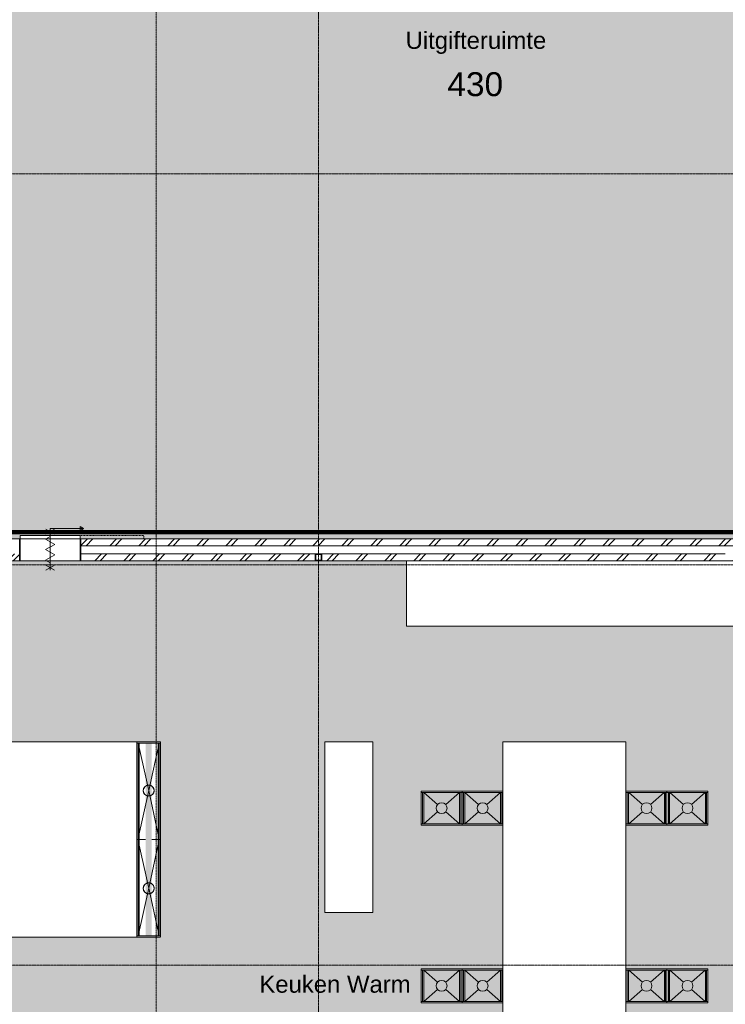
# Model space of a CAD drawing. Header units: millimetres. Extents: x 16153 to 91926, y 4686 to 113494.
# Tile 42 of 55: x 36046 to 46367, y 69701 to 84109. Entities that reach past the tile are written whole.
import ezdxf

# ---------------------------------------------------------------- set-up
doc = ezdxf.new("R2010")
doc.units = ezdxf.units.MM
for name, pattern in [('Afbreeklijn', [9, 5, -2, 0, -2]), ('ARC Dash', [4, 2, -2]), ('ARC Grid Line', [22.225, 12.7, -3.175, 3.175, -3.175]), ('ARC Section Line', [17, 10, -3, 0, -1, 0, -3])]:
    doc.linetypes.add(name, pattern=pattern)
for name, color, linetype, lineweight in [('A--A2__Ruwbouw', 8, 'Continuous', 15), ('A--AR9__AlgVoorz', 1, 'Continuous', 9), ('A--L$01A__Algemeen', 7, 'Continuous', 9), ('A--L$07A__Stramien', 1, 'Continuous', 13), ('A--L22__Binnenwanden', 2, 'Continuous', 9), ('A--L23__Vloeren', 3, 'Continuous', 9), ('A--L28__Hoofddraagconstructies', 3, 'Continuous', 9), ('A--L3__Afbouw', 2, 'Continuous', 9), ('A--L74__VasteSanitaireVoorz', 1, 'Continuous', 9), ('A--L82__LosseGebruikersInvent', 1, 'Continuous', 9), ('A--LD30__DetailPenMiddel', 3, 'Continuous', 9), ('A--LR9__AlgVoorz', 7, 'Continuous', 9), ('A--TR9__AlgVoorz', 1, 'Continuous', 13)]:
    doc.layers.add(name, color=color, linetype=linetype, lineweight=lineweight)
doc.styles.add('Arial', font='arial.ttf', dxfattribs={"height": 350})
doc.styles.add('Arial_1', font='arial.ttf', dxfattribs={"height": 250})
pattern_1 = [(225, (37462.76, 76511.44), (212.132, -212.132), []), (225, (37462.76, 74311.44), (212.132, -212.132), [])]

# ---------------------------------------------------------------- blocks, each defined once
blk = doc.blocks.new('28_11_ARC_stalen_kolom - SHS100x10-V52-AB-Begane grond')
at = {"layer": 'A--L28__Hoofddraagconstructies'}
for p, q in [((50, 50), (-50, 50)), ((-50, 50), (-50, -50)), ((-40, -40), (-40, 40)), ((-40, 40), (40, 40)), ((40, 40), (40, -40)), ((50, -50), (50, 50)), ((-50, -50), (50, -50)), ((40, -40), (-40, -40))]:
    blk.add_line(p, q, dxfattribs=at)
blk = doc.blocks.new('32_DO_WB_vo Schuifdeur - vo-2245505-AB-Begane grond')
at = {"layer": 'A--L$01A__Algemeen'}
for p, q in [((57, 303), (183, 229)), ((57, 229), (183, 303)), ((120, 310), (610, 310)), ((120, 210), (120, 310)), ((120, 303), (120, -297)), ((120, 303), (120, -297)), ((120, 303), (120, -297)), ((558, 340), (610, 310)), ((558, 280), (558, 340)), ((610, 310), (558, 280)), ((120, 197), (52, 158)), ((52, 158), (187, 80)), ((187, 80), (52, 3)), ((52, 3), (187, -75)), ((187, -75), (52, -153)), ((52, -153), (120, -192)), ((57, -297), (183, -224)), ((57, -224), (183, -297))]:
    blk.add_line(p, q, dxfattribs=at)
at = {"layer": 'A--L3__Afbouw'}
for p, q in [((-320, 160), (-330, 160)), ((-330, 160), (-330, -160)), ((560, 210), (-320, 210)), ((-320, 210), (-320, 160)), ((-320, 160), (560, 160)), ((-320, -160), (-320, 160)), ((560, 160), (560, 210)), ((570, 160), (560, 160)), ((560, 160), (560, -160)), ((570, -160), (570, 160)), ((-330, -160), (-320, -160)), ((560, -160), (570, -160))]:
    blk.add_line(p, q, dxfattribs=at)
at = {"layer": 'A--L3__Afbouw', "linetype": 'ARC Dash', "lineweight": 15}
for p, q in [((560, 160), (560, 210)), ((560, 210), (1490, 210)), ((1490, 160), (560, 160)), ((1490, 210), (1490, 160))]:
    blk.add_line(p, q, dxfattribs=at)
blk = doc.blocks.new('73_FU_Keukentop - Type 1-2249611-AB-Begane grond')
at = {"layer": 'A--L82__LosseGebruikersInvent'}
for p, q in [((1430, 957.5), (-1430, 957.5)), ((-1430, 957.5), (-1430, -957.5)), ((1430, -957.5), (1430, 957.5)), ((-1430, -957.5), (1430, -957.5))]:
    blk.add_line(p, q, dxfattribs=at)
blk = doc.blocks.new('73_FU_Keukentop - Type 1-2249826-AB-Begane grond')
at = {"layer": 'A--L82__LosseGebruikersInvent'}
for p, q in [((2418, 900), (-2418, 900)), ((-2418, 900), (-2418, -900)), ((2418, -900), (2418, 900)), ((-2418, -900), (2418, -900))]:
    blk.add_line(p, q, dxfattribs=at)
blk = doc.blocks.new('73_FU_Keukentop - Type 1-2250152-AB-Begane grond')
at = {"layer": 'A--L82__LosseGebruikersInvent'}
for p, q in [((4298, 479), (-4298, 479)), ((-4298, 479), (-4298, -479)), ((4298, -479), (4298, 479))]:
    blk.add_line(p, q, dxfattribs=at)
blk = doc.blocks.new('52_PF_FB_Gutter_rectangle - End Outlet - 1430mm_W_ x 300mm_L_ x 60mm_H_ x 160mm_Dia_ 2-V77-AB-Begane grond')
at = {"layer": 'A--L74__VasteSanitaireVoorz'}
for p, q in [((-715, 174), (-715, -174)), ((-711, 174), (-712, 174)), ((-711, 174), (-699, 174)), ((-698, 174), (-699, 174)), ((715, 174), (-695, 174)), ((-695, 174), (-695, 170)), ((-695, -174), (-695, 174)), ((-695, 158), (-695, 170)), ((-695, 158), (-695, 154)), ((-695, 154), (0, 0)), ((-695, 154), (715, 154)), ((-695, 152), (-695, 154)), ((-695, 143), (-695, 152)), ((0, 0), (691, 150)), ((715, 170), (715, 174)), ((715, 170), (715, 158)), ((715, 154), (715, 158)), ((715, 154), (715, 152)), ((715, 152), (715, 143)), ((-695, 143), (-695, 139)), ((-695, 139), (715, 139)), ((-695, 139), (-695, 138)), ((-695, 137), (-695, 139)), ((-695, 45), (-695, 137)), ((715, 139), (715, 143)), ((715, 139), (715, 137)), ((715, 138), (715, 139)), ((715, 137), (715, 45)), ((-695, -154), (0, 0)), ((-695, -137), (-695, -45)), ((-695, -139), (-695, -137)), ((-695, -138), (-695, -139)), ((715, -139), (-695, -139)), ((-695, -139), (-695, -143)), ((-695, -152), (-695, -143)), ((0, 0), (695, -154)), ((715, -45), (715, -137)), ((715, -137), (715, -139)), ((715, -139), (715, -138)), ((715, -143), (715, -139)), ((715, -143), (715, -152)), ((-695, -154), (-695, -152)), ((715, -154), (-695, -154)), ((-695, -154), (-695, -158)), ((-695, -170), (-695, -158)), ((-695, -170), (-695, -174)), ((715, -152), (715, -154)), ((715, -158), (715, -154)), ((715, -158), (715, -170)), ((715, -174), (715, -170))]:
    blk.add_line(p, q, dxfattribs=at)
at = {"layer": 'A--L74__VasteSanitaireVoorz', "flags": 128}
for points in [[(-79, 0), (-79, 3), (-79, 6), (-78, 9), (-78, 13), (-77, 16), (-77, 19), (-76, 22), (-75, 25), (-74, 28), (-73, 31), (-71, 34), (-70, 36), (-69, 39), (-67, 42), (-65, 45), (-63, 47), (-61, 50), (-59, 52), (-57, 54), (-55, 57), (-53, 59), (-50, 61), (-48, 63), (-45, 65), (-43, 66), (-40, 68), (-37, 70), (-34, 71), (-32, 72), (-29, 74), (-26, 75), (-23, 76), (-20, 77), (-17, 77), (-13, 78), (-10, 78), (-7, 79), (-4, 79), (-1, 79), (2, 79), (5, 79), (9, 79), (12, 78), (15, 78), (18, 77), (21, 76), (24, 75), (27, 74), (30, 73), (33, 72), (36, 70), (39, 69), (41, 67), (44, 66), (46, 64), (49, 62), (51, 60), (54, 58), (56, 56), (58, 53), (60, 51), (62, 49), (64, 46), (66, 43), (68, 41), (69, 38), (71, 35), (72, 32), (73, 29), (74, 26), (75, 23), (76, 20), (77, 17), (78, 14), (78, 11), (79, 8), (79, 5), (79, 2), (79, 0)], [(79, 0), (79, -3), (79, -6), (78, -9), (78, -13), (77, -16), (77, -19), (76, -22), (75, -25), (74, -28), (73, -31), (71, -34), (70, -36), (69, -39), (67, -42), (65, -45), (63, -47), (61, -50), (59, -52), (57, -54), (55, -57), (53, -59), (50, -61), (48, -63), (45, -65), (43, -66), (40, -68), (37, -70), (34, -71), (32, -72), (29, -74), (26, -75), (23, -76), (20, -77), (17, -77), (13, -78), (10, -78), (7, -79), (4, -79), (1, -79), (-2, -79), (-5, -79), (-9, -79), (-12, -78), (-15, -78), (-18, -77), (-21, -76), (-24, -75), (-27, -74), (-30, -73), (-33, -72), (-36, -70), (-39, -69), (-41, -67), (-44, -66), (-46, -64), (-49, -62), (-51, -60), (-54, -58), (-56, -56), (-58, -53), (-60, -51), (-62, -49), (-64, -46), (-66, -43), (-68, -41), (-69, -38), (-71, -35), (-72, -32), (-73, -29), (-74, -26), (-75, -23), (-76, -20), (-77, -17), (-78, -14), (-78, -11), (-79, -8), (-79, -5), (-79, -2), (-79, 0)]]:
    blk.add_lwpolyline(points, dxfattribs=at)
at = {"layer": 'A--L74__VasteSanitaireVoorz'}
for radius, start, end in [(80, 0, 180), (80, 360, 180), (79, 0, 180), (80, 180, 0), (80, 180, 360), (79, 180, 0)]:
    blk.add_arc((0, 0), radius, start, end, dxfattribs=at)
blk = doc.blocks.new('52_PF_FB_Gutter_rectangle - End Outlet - 1430mm_W_ x 300mm_L_ x 60mm_H_ x 160mm_Dia_ 2-V78-AB-Begane grond')
at = {"layer": 'A--L74__VasteSanitaireVoorz'}
for p, q in [((-715, 174), (-715, -174)), ((-695, 174), (-695, 170)), ((-695, -174), (-695, 174)), ((-695, 158), (-695, 170)), ((-695, 158), (-695, 154)), ((-695, 154), (715, 154)), ((-695, 152), (-695, 154)), ((-695, 154), (0, 0)), ((-695, 143), (-695, 152)), ((0, 0), (695, 154)), ((715, 170), (715, 174)), ((715, 170), (715, 158)), ((715, 154), (715, 158)), ((715, 154), (715, 152)), ((715, 152), (715, 143)), ((-695, 143), (-695, 139)), ((-695, 139), (715, 139)), ((-695, 137), (-695, 139)), ((-695, 139), (-695, 138)), ((-695, 45), (-695, 137)), ((-695, -154), (0, 0)), ((0, 0), (691, -150)), ((715, 139), (715, 143)), ((715, 138), (715, 139)), ((715, 139), (715, 137)), ((715, 137), (715, 45)), ((-695, -137), (-695, -45)), ((-695, -139), (-695, -137)), ((-695, -138), (-695, -139)), ((715, -139), (-695, -139)), ((-695, -139), (-695, -143)), ((-695, -152), (-695, -143)), ((715, -45), (715, -137)), ((715, -137), (715, -139)), ((715, -139), (715, -138)), ((715, -143), (715, -139)), ((715, -143), (715, -152)), ((-712, -174), (-711, -174)), ((-699, -174), (-711, -174)), ((-699, -174), (-698, -174)), ((-695, -154), (-695, -152)), ((715, -154), (-695, -154)), ((-695, -154), (-695, -158)), ((-695, -170), (-695, -158)), ((-695, -170), (-695, -174)), ((-695, -174), (715, -174)), ((715, -152), (715, -154)), ((715, -158), (715, -154)), ((715, -158), (715, -170)), ((715, -174), (715, -170))]:
    blk.add_line(p, q, dxfattribs=at)
at = {"layer": 'A--L74__VasteSanitaireVoorz', "flags": 128}
for points in [[(-79, 0), (-79, 3), (-79, 6), (-78, 9), (-78, 13), (-77, 16), (-77, 19), (-76, 22), (-75, 25), (-74, 28), (-73, 31), (-71, 34), (-70, 36), (-69, 39), (-67, 42), (-65, 45), (-63, 47), (-61, 50), (-59, 52), (-57, 54), (-55, 57), (-53, 59), (-50, 61), (-48, 63), (-45, 65), (-43, 66), (-40, 68), (-37, 70), (-34, 71), (-32, 72), (-29, 74), (-26, 75), (-23, 76), (-20, 77), (-17, 77), (-13, 78), (-10, 78), (-7, 79), (-4, 79), (-1, 79), (2, 79), (5, 79), (9, 79), (12, 78), (15, 78), (18, 77), (21, 76), (24, 75), (27, 74), (30, 73), (33, 72), (36, 70), (39, 69), (41, 67), (44, 66), (46, 64), (49, 62), (51, 60), (54, 58), (56, 56), (58, 53), (60, 51), (62, 49), (64, 46), (66, 43), (68, 41), (69, 38), (71, 35), (72, 32), (73, 29), (74, 26), (75, 23), (76, 20), (77, 17), (78, 14), (78, 11), (79, 8), (79, 5), (79, 2), (79, 0)], [(79, 0), (79, -3), (79, -6), (78, -9), (78, -13), (77, -16), (77, -19), (76, -22), (75, -25), (74, -28), (73, -31), (71, -34), (70, -36), (69, -39), (67, -42), (65, -45), (63, -47), (61, -50), (59, -52), (57, -54), (55, -57), (53, -59), (50, -61), (48, -63), (45, -65), (43, -66), (40, -68), (37, -70), (34, -71), (32, -72), (29, -74), (26, -75), (23, -76), (20, -77), (17, -77), (13, -78), (10, -78), (7, -79), (4, -79), (1, -79), (-2, -79), (-5, -79), (-9, -79), (-12, -78), (-15, -78), (-18, -77), (-21, -76), (-24, -75), (-27, -74), (-30, -73), (-33, -72), (-36, -70), (-39, -69), (-41, -67), (-44, -66), (-46, -64), (-49, -62), (-51, -60), (-54, -58), (-56, -56), (-58, -53), (-60, -51), (-62, -49), (-64, -46), (-66, -43), (-68, -41), (-69, -38), (-71, -35), (-72, -32), (-73, -29), (-74, -26), (-75, -23), (-76, -20), (-77, -17), (-78, -14), (-78, -11), (-79, -8), (-79, -5), (-79, -2), (-79, 0)]]:
    blk.add_lwpolyline(points, dxfattribs=at)
at = {"layer": 'A--L74__VasteSanitaireVoorz'}
for radius, start, end in [(80, 360, 180), (80, 0, 180), (80, 180, 360), (80, 180, 0), (79, 0, 180), (79, 180, 0)]:
    blk.add_arc((0, 0), radius, start, end, dxfattribs=at)
blk = doc.blocks.new('52_PF_FB_Gutter channel - 500mm_W_ x 600mm_L_ x 60mm_H_ x 160mm_Dia_ 2-2066675-AB-Begane grond')
at = {"layer": 'A--L74__VasteSanitaireVoorz'}
for p, q in [((250, 300), (-250, 300)), ((-250, 300), (-250, -297)), ((-250, 300), (-250, -297)), ((-246, 300), (-234, 300)), ((230, 300), (-230, 300)), ((-230, -297), (-230, 300)), ((-230, 284), (-230, 296)), ((230, 300), (230, -297)), ((230, 296), (230, 284)), ((234, 300), (246, 300)), ((250, -297), (250, 300)), ((250, -297), (250, 300)), ((-230, -280), (-230, 280)), ((-230, 280), (230, 280)), ((-230, 280), (230, 280)), ((-230, 262), (230, 262)), ((-230, 260), (-53, 60)), ((230, 260), (53, 60)), ((230, 280), (230, -280)), ((-230, -260), (-53, -60)), ((230, -260), (53, -60)), ((230, -262), (-230, -262)), ((230, -280), (-230, -280)), ((230, -280), (-230, -280)), ((-230, -296), (-230, -284)), ((230, -284), (230, -296))]:
    blk.add_line(p, q, dxfattribs=at)
blk.add_circle((0, 0), 80, dxfattribs=at)
blk = doc.blocks.new('52_PF_FB_Gutter channel - 500mm_W_ x 600mm_L_ x 60mm_H_ x 160mm_Dia_ 2-V83-AB-Begane grond')
at = {"layer": 'A--L74__VasteSanitaireVoorz'}
for p, q in [((250, 300), (-250, 300)), ((-250, 300), (-250, -300)), ((-250, 300), (-250, -300)), ((-246, 300), (-234, 300)), ((230, 300), (-230, 300)), ((-230, -300), (-230, 300)), ((-230, 284), (-230, 296)), ((230, 300), (230, -300)), ((230, 296), (230, 284)), ((234, 300), (246, 300)), ((250, -300), (250, 300)), ((250, -300), (250, 300)), ((-230, -280), (-230, 280)), ((-230, 280), (230, 280)), ((-230, 280), (230, 280)), ((-230, 262), (230, 262)), ((-230, 260), (-53, 60)), ((230, 260), (53, 60)), ((230, 280), (230, -280)), ((-230, -260), (-53, -60)), ((230, -260), (53, -60)), ((230, -262), (-230, -262)), ((230, -280), (-230, -280)), ((230, -280), (-230, -280)), ((-230, -296), (-230, -284)), ((230, -284), (230, -296)), ((-250, -300), (250, -300)), ((-234, -300), (-246, -300)), ((-230, -300), (230, -300)), ((246, -300), (234, -300))]:
    blk.add_line(p, q, dxfattribs=at)
blk.add_circle((0, 0), 80, dxfattribs=at)
blk = doc.blocks.new('52_PF_FB_Gutter channel - 500mm_W_ x 600mm_L_ x 60mm_H_ x 160mm_Dia_ 2-V84-AB-Begane grond')
at = {"layer": 'A--L74__VasteSanitaireVoorz'}
for p, q in [((-250, 300), (-250, -300)), ((-250, 300), (-250, -300)), ((-230, -300), (-230, 300)), ((-230, 284), (-230, 296)), ((230, 300), (230, -300)), ((230, 296), (230, 284)), ((250, -300), (250, 300)), ((250, -300), (250, 300)), ((-230, -280), (-230, 280)), ((-230, 280), (230, 280)), ((-230, 280), (230, 280)), ((-230, 262), (230, 262)), ((-230, 260), (-53, 60)), ((230, 260), (53, 60)), ((230, 280), (230, -280)), ((-230, -260), (-53, -60)), ((230, -260), (53, -60)), ((230, -262), (-230, -262)), ((230, -280), (-230, -280)), ((230, -280), (-230, -280)), ((-230, -296), (-230, -284)), ((230, -284), (230, -296)), ((-250, -300), (250, -300)), ((-234, -300), (-246, -300)), ((-230, -300), (230, -300)), ((246, -300), (234, -300))]:
    blk.add_line(p, q, dxfattribs=at)
blk.add_circle((0, 0), 80, dxfattribs=at)
blk = doc.blocks.new('52_PF_FB_Gutter channel - 500mm_W_ x 600mm_L_ x 60mm_H_ x 160mm_Dia_ 2-V85-AB-Begane grond')
at = {"layer": 'A--L74__VasteSanitaireVoorz'}
for p, q in [((-250, 300), (-250, -300)), ((-250, 300), (-250, -300)), ((-230, -300), (-230, 300)), ((-230, 284), (-230, 296)), ((230, 300), (230, -300)), ((230, 296), (230, 284)), ((250, -300), (250, 300)), ((250, -300), (250, 300)), ((-230, -280), (-230, 280)), ((-230, 280), (230, 280)), ((-230, 280), (230, 280)), ((-230, 262), (230, 262)), ((-230, 260), (-53, 60)), ((230, 260), (53, 60)), ((230, 280), (230, -280)), ((-230, -260), (-53, -60)), ((230, -260), (53, -60)), ((230, -262), (-230, -262)), ((230, -280), (-230, -280)), ((230, -280), (-230, -280)), ((-230, -296), (-230, -284)), ((230, -284), (230, -296)), ((-250, -300), (250, -300)), ((-234, -300), (-246, -300)), ((-230, -300), (230, -300)), ((246, -300), (234, -300))]:
    blk.add_line(p, q, dxfattribs=at)
blk.add_circle((0, 0), 80, dxfattribs=at)

msp = doc.modelspace()

# ---------------------------------------------------------------- hatches: boundary and pattern name
at = {"layer": 'A--A2__Ruwbouw', "lineweight": 9}
h = msp.add_hatch(dxfattribs=at)
h.set_pattern_fill('FP_5', color=256, angle=-315, style=0, pattern_type=2)
h.set_pattern_definition(pattern_1)
h.paths.add_polyline_path([(34832.5, 76411.4), (36041.3, 76411.4), (36041.3, 76511.4), (31900.8, 76511.4), (31900.8, 76411.4), (32964.5, 76411.4)])
h.paths.add_polyline_path([(25492.5, 76411.4), (31000.8, 76411.4), (31000.8, 76511.4), (24011.3, 76511.4), (24011.3, 76411.4), (24414.3, 76411.4)])
h.paths.add_polyline_path([(52353.3, 76411.4), (52573.3, 76411.4), (52573.3, 76511.4), (51483.3, 76511.4), (51483.3, 76411.4), (52111.4, 76411.4)])
h.paths.add_polyline_path([(22921.3, 76411.4), (23111.3, 76411.4), (23111.3, 76511.4), (22252.3, 76511.4), (22252.3, 76411.4), (22690.5, 76411.4)])
h.paths.add_polyline_path([(50278.5, 76411.4), (50583.3, 76411.4), (50583.3, 76511.4), (47808.3, 76511.4), (47808.3, 76411.4), (49776.4, 76411.4)])
h.paths.add_polyline_path([(46040.4, 76411.4), (46708.3, 76411.4), (46708.3, 76511.4), (36941.3, 76511.4), (36941.3, 76411.4), (42304.4, 76411.4)])
h = msp.add_hatch(dxfattribs=at)
h.set_pattern_fill('FP_5', color=256, angle=-315, style=0, pattern_type=2)
h.set_pattern_definition(pattern_1)
h.paths.add_polyline_path([(35978, 76191.4), (36041.3, 76191.4), (36041.3, 76291.4), (34467.3, 76291.4), (34467.3, 76191.4), (35971.3, 76191.4)])
h.paths.add_polyline_path([(36941.3, 76191.4), (40367.3, 76193.2), (40367.3, 76291.4), (36941.3, 76291.4), (36941.3, 76235.7)])
h.paths.add_polyline_path([(33209.2, 76191.4), (34367.3, 76191.4), (34367.3, 76291.4), (31900.8, 76291.4), (31900.8, 76191.4), (32964.5, 76191.4)])
h.paths.add_polyline_path([(41064.6, 76191.4), (46367.3, 76196.3), (46367.3, 76291.4), (40467.3, 76291.4), (40467.3, 76191.4), (40864.6, 76191.4)])
h.paths.add_polyline_path([(50278.5, 76191.4), (50583.3, 76191.4), (50583.3, 76291.4), (47808.3, 76291.4), (47808.3, 76196.4), (46708.3, 76201.4), (46708.3, 76291.4), (46467.3, 76291.4), (46467.3, 76191.4), (49776.4, 76191.4)])
h.paths.add_polyline_path([(30629.5, 76191.4), (31000.8, 76191.4), (31000.8, 76291.4), (28467.3, 76291.4), (28467.3, 76191.4), (30474.3, 76191.4)])
h.paths.add_polyline_path([(52111.4, 76191.4), (52353.3, 76191.4), (52353.3, 76291.4), (51483.3, 76291.4), (51483.3, 76191.4), (51781.7, 76191.4)])
h.paths.add_polyline_path([(22452.3, 76191.4), (23111.3, 76191.4), (23111.3, 76291.4), (22452.3, 76291.4), (22452.3, 76201.4)])
h.paths.add_polyline_path([(24011.3, 76191.4), (28367.3, 76191.4), (28367.3, 76291.4), (24011.3, 76291.4)])
h.paths.add_polyline_path([(40377.3, 76201.4), (40457.3, 76201.4), (40457.3, 76281.4), (40377.3, 76281.4), (40377.3, 76258)])
h.paths.add_polyline_path([(22362.3, 76201.4), (22442.3, 76203.3), (22442.3, 76281.4), (22362.3, 76281.4)])
h.paths.add_polyline_path([(28457.3, 76201.4), (28457.3, 76281.4), (28377.3, 76281.4), (28377.3, 76201.4)])
h.paths.add_polyline_path([(46457.3, 76201.4), (46457.3, 76281.4), (46377.3, 76281.4), (46377.3, 76201.4)])
h.paths.add_polyline_path([(34377.3, 76201.4), (34457.3, 76201.4), (34457.3, 76281.4), (34377.3, 76281.4), (34377.3, 76256)])
at = {"layer": 'A--AR9__AlgVoorz'}
h = msp.add_hatch(color=7, dxfattribs=at)
h.paths.add_polyline_path([(52758.3, 75366.4), (53798.3, 75366.4), (53798.3, 76467.4), (55599.5, 76467.4), (54511.2, 94579.2), (53089, 94487.3), (53334, 90694.7), (50603.9, 87602.2), (32232.3, 86431.7), (32232.3, 79536.4), (32282.7, 79536.4), (32282.7, 78546.4), (32232.3, 78546.4), (32232.3, 76511.4), (36051.3, 76511.4), (36051.3, 76561.9), (36931.3, 76561.9), (36931.3, 76511.4), (50593.3, 76511.4), (50593.3, 76561.9), (51473.3, 76561.9), (51473.3, 76511.4), (52513.3, 76511.4), (52513.3, 79246.3), (50901.8, 80666.9), (52544.6, 82566.9), (52620.3, 82501.4), (51042.3, 80676.4), (52613.3, 79291.4), (52613.3, 76511.4), (52573.3, 76504.7), (52573.3, 75366.4), (52672.9, 75366.4)])
h.paths.add_polyline_path([(48103.1, 77005), (47803.1, 77005), (47803.1, 77305), (48103.1, 77305), (48103.1, 77101.8)])
h.paths.add_polyline_path([(47908.4, 80656.4), (47773.4, 80656.4), (47773.4, 80956.4), (48073.4, 80956.4), (48073.4, 80656.4)])
h = msp.add_hatch(color=7, dxfattribs=at)
h.paths.add_polyline_path([(30511.7, 71909.4), (30530.7, 71656.1), (30536.9, 71656.1), (30553.8, 71651.5), (30561.6, 71663), (30563.8, 71668.4), (30571.3, 71674.9), (30544.7, 71685.3), (30531.7, 71680.8), (30516.9, 71849.9)])
h.paths.add_polyline_path([(30565.5, 59236.4), (32464.3, 59236.4), (32464.3, 59341.4), (32474.3, 59341.4), (32477.3, 64638.4), (32486.8, 64638.4), (32488.9, 64641.4), (35124.3, 64641.4), (35124.3, 64591.4), (35924.3, 64592), (35924.3, 64641.4), (37524.3, 64641.4), (37524.3, 64591.4), (38324.3, 64591.4), (38324.3, 64641.4), (42764.3, 64641.4), (42764.3, 64552.4), (44744.2, 64556.4), (44744.2, 64641.4), (48798.3, 64641.4), (48798.3, 64556.4), (48825.8, 64556.4), (48833.7, 64661.4), (52253.3, 64661.4), (52253.3, 76191.4), (50300.3, 76191.4), (50300.3, 75233.4), (41704.3, 75233.4), (41704.3, 76191.4), (33209.2, 76191.4), (33209.2, 72383.4), (32409.2, 72383.4), (32409.2, 76191.4), (30474.3, 76191.4), (30474.3, 71910.4), (30737.7, 71902.5), (30785.2, 71891), (30818.3, 71869.7), (30833.1, 71838.6), (30842.9, 71758.2), (30839.2, 71534.6), (30820.8, 71471.3), (30801.7, 71453.2), (30771, 71440.3), (30680.2, 71429.8), (30584, 71427.4), (30474.3, 71426.4), (30474.3, 64638.4), (30461.8, 64650.9), (30461.8, 64638.4), (30396.8, 64638.4), (30396.8, 64548.4), (30286.8, 64548.4), (30286.8, 63748.4), (30396.8, 63748.4), (30396.8, 63658.4), (30461.8, 63658.4), (30461.8, 63645.9), (30474.3, 63658.4), (30474.3, 60645.4), (30424.3, 60645.4), (30424.3, 59845.4), (30474.3, 59845.4), (30469, 59631.4), (30464.3, 59631.4), (30464.3, 59341.4), (30474.3, 59341.4), (30475.9, 59236.4)])
h.paths.add_polyline_path([(30346.8, 63658.4), (30351.8, 63658.4), (30346.8, 63743.4)])
h.paths.add_polyline_path([(30406.8, 63728.4), (30406.8, 63748.4), (30356.8, 63763.4), (30358.8, 64533.4), (30406.8, 64548.4), (30406.8, 64568.4), (30436.8, 64568.4), (30429, 63728.4), (30414.4, 63728.4)])
h.paths.add_polyline_path([(32574.3, 64628.9), (32574.3, 64641.4), (32561.8, 64628.9)])
h.paths.add_polyline_path([(37634.4, 66285.4), (35496.7, 66289.4), (35500.7, 66304.3), (35844.2, 66305.4), (35840.2, 69126.6), (35496.7, 69129.4), (35496.8, 69144.3), (38106.7, 69141), (38101.4, 69126.6), (37759.2, 69125.4), (37763.2, 66304.3), (38106.7, 66297.9), (38106.7, 66286.6), (37759.2, 66285.4)])
h.paths.add_polyline_path([(37794.1, 66305.4), (37779.3, 66305.4), (37781.2, 69125.4), (37794.1, 69125.4), (37794.1, 66582.2)])
h.paths.add_polyline_path([(38088.7, 66305.4), (38086.9, 66305.4), (38090.7, 69125.4), (38106.6, 69125.4), (38101.4, 66305.4), (38089.7, 66305.4)])
h.paths.add_polyline_path([(35529.7, 66305.4), (35516.8, 66305.4), (35518.7, 69125.4), (35531.6, 69125.4), (35530.6, 66305.4)])
h.paths.add_polyline_path([(38085.3, 66305.4), (38071.9, 66305.4), (38075.7, 69125.4), (38086.7, 69125.4), (38085.7, 66305.4)])
h.paths.add_polyline_path([(35532, 66305.4), (35533.4, 69125.4), (35625.3, 69125.4), (35625.3, 66305.4), (35532.2, 66305.4)])
h.paths.add_polyline_path([(35512.7, 66305.4), (35496.9, 66305.4), (35500.7, 69125.4), (35516.6, 69125.4), (35513.8, 66305.4)])
h.paths.add_polyline_path([(38071.5, 66305.4), (37978.2, 66305.4), (37978.2, 69125.4), (38071.5, 69125.4), (38071.5, 66474.5)])
h.paths.add_polyline_path([(35715.7, 66305.4), (35715.7, 69125.4), (35809, 69125.4), (35807.6, 66305.4), (35766.5, 66305.4)])
h.paths.add_polyline_path([(37867.9, 66305.4), (37794.5, 66305.4), (37795.9, 69125.4), (37887.8, 69125.4), (37887.8, 66305.4)])
h.paths.add_polyline_path([(37763.2, 66305.4), (37759.4, 66305.4), (37763.2, 69125.4), (37779.1, 69125.4), (37775.2, 66305.4)])
h.paths.add_polyline_path([(35809.8, 66305.4), (35809.4, 66305.4), (35813.2, 69125.4), (35824.2, 69125.4), (35822.2, 66305.4), (35810.4, 66305.4)])
h.paths.add_polyline_path([(35824.8, 66305.4), (35824.4, 66305.4), (35828.2, 69125.4), (35844.1, 69125.4), (35840.2, 66305.4), (35825.4, 66305.4)])
h.paths.add_polyline_path([(33209.2, 66383.4), (32309.2, 66383.4), (32309.2, 70583.4), (33209.2, 70583.4), (33209.2, 66656.2)])
h.paths.add_polyline_path([(44832.7, 68707.4), (43114.2, 68707.4), (43114.2, 69721.4), (41917.3, 69725.4), (41917.3, 70221.4), (43114.2, 70224.1), (43114.2, 72321.4), (41917.3, 72325.4), (41917.3, 72821.4), (43114.2, 72829.1), (43114.2, 73543.4), (44914.2, 73543.4), (44914.2, 72821.4), (46114.2, 72817.4), (46114.2, 72321.4), (44914.2, 72321.4), (44914.2, 70221.4), (46114.2, 70217.4), (46114.2, 69721.4), (44914.2, 69721.4), (44914.2, 68707.4)])
h.paths.add_polyline_path([(47614.2, 69437.7), (47614.2, 70137.7), (50453.2, 70130.8), (50453.2, 69437.7), (47908.4, 69437.7)])
h.paths.add_polyline_path([(45551.7, 69741.4), (46076.8, 69741.4), (46076.8, 70201.4), (45551.7, 70201.4), (45551.7, 69758.9)])
h.paths.add_polyline_path([(42537.9, 69741.4), (42539.3, 69743.4), (42537.3, 69741.4)])
h.paths.add_polyline_path([(43079.8, 69741.4), (43079.8, 70201.4), (42554.7, 70201.4), (42554.7, 69741.4), (43004.9, 69741.4)])
h.paths.add_polyline_path([(43095.3, 69741.4), (43097.3, 69741.4), (43095.3, 69743.4)])
h.paths.add_polyline_path([(42495.3, 69741.4), (42497.3, 69741.4), (42495.3, 69743.4)])
h.paths.add_polyline_path([(42479.8, 69741.4), (42479.8, 70201.4), (41954.7, 70201.4), (41954.7, 69741.4), (42304.4, 69741.4)])
h.paths.add_polyline_path([(44934.2, 69741.4), (44936.2, 69743.4), (44934.2, 69994)])
h.paths.add_polyline_path([(44951.7, 69741.4), (45476.8, 69741.4), (45476.8, 70201.4), (44951.7, 70201.4), (44951.7, 69758.9)])
h.paths.add_polyline_path([(45492.2, 69741.4), (45494.2, 69741.4), (45492.2, 69743.4)])
h.paths.add_polyline_path([(50453.2, 70398.4), (50453.3, 71843.4), (47114.3, 71843.4), (47114.3, 73543.4), (50453.3, 73543.4), (50453.3, 72552.8)])
h.paths.add_polyline_path([(37634.4, 70683.4), (35496.7, 70687.4), (35500.7, 70702.3), (35844.2, 70703.4), (35840.2, 73524.6), (35496.7, 73527.4), (35500.7, 73542.3), (38106.7, 73539.4), (38101.4, 73524.6), (37759.2, 73523.4), (37763.2, 70702.3), (38106.7, 70699.4), (38101.4, 70684.6), (37740.1, 70683.4)])
h.paths.add_polyline_path([(37759.4, 70703.4), (37763.2, 73523.4), (37779.1, 73523.4), (37775.2, 70703.4), (37759.5, 70703.4)])
h.paths.add_polyline_path([(37794.7, 70703.4), (37794.5, 70703.4), (37795.9, 73523.4), (37887.8, 73523.4), (37887.8, 70703.4), (37795.1, 70703.4)])
h.paths.add_polyline_path([(37779.3, 70703.4), (37781.2, 73523.4), (37794.1, 73523.4), (37790.2, 70703.4), (37779.5, 70703.4)])
h.paths.add_polyline_path([(38071.3, 70703.4), (37978.2, 70703.4), (37978.2, 73523.4), (38071.5, 73523.4), (38071.5, 70703.4)])
h.paths.add_polyline_path([(35497.3, 70703.4), (35496.9, 70703.4), (35500.7, 73523.4), (35516.6, 73523.4), (35512.7, 70703.4), (35497.9, 70703.4)])
h.paths.add_polyline_path([(38072.3, 70703.4), (38071.9, 70703.4), (38075.7, 73523.4), (38086.7, 73523.4), (38084.7, 70703.4), (38072.9, 70703.4)])
h.paths.add_polyline_path([(35517, 70703.4), (35516.8, 70703.4), (35518.7, 73523.4), (35531.6, 73523.4), (35527.7, 70703.4), (35517.3, 70703.4)])
h.paths.add_polyline_path([(38105.6, 70703.4), (38086.9, 70703.4), (38090.7, 73523.4), (38106.6, 73523.4), (38106.2, 70703.4)])
h.paths.add_polyline_path([(35532.2, 70703.4), (35532, 70703.4), (35533.4, 73523.4), (35625.3, 73523.4), (35625.3, 70703.4), (35532.6, 70703.4)])
h.paths.add_polyline_path([(35808.8, 70703.4), (35715.7, 70703.4), (35715.7, 73523.4), (35809, 73523.4), (35809, 70703.4)])
h.paths.add_polyline_path([(35828.2, 70703.4), (35824.4, 70707), (35828.2, 73523.4), (35844.1, 73523.4), (35840.2, 70703.4)])
h.paths.add_polyline_path([(35809.8, 70703.4), (35809.4, 70703.4), (35813.2, 73523.4), (35824.2, 73523.4), (35822.2, 70703.4), (35810.4, 70703.4)])
h.paths.add_polyline_path([(40509.2, 71043.4), (40509.2, 73543.4), (41209.2, 73543.4), (41209.2, 71043.4)])
h.paths.add_polyline_path([(30688.8, 71463.1), (30766.4, 71472.6), (30785.2, 71483.6), (30804.3, 71517.4), (30813.8, 71578.7), (30813.8, 71758.2), (30805.5, 71815), (30788.1, 71850), (30766.4, 71864.3), (30737.7, 71871.1), (30660.9, 71873.1), (30608.3, 71861), (30593.1, 71844), (30586.1, 71815.4), (30582.1, 71688.1), (30591.5, 71792.6), (30603.2, 71840.2), (30629.5, 71861.8), (30688.8, 71866.3), (30756.7, 71859.9), (30786.3, 71841.2), (30801.7, 71800.8), (30808.8, 71699.8), (30809.2, 71646.2), (30801.7, 71536.1), (30781.6, 71492.7), (30736.6, 71473.2), (30661.3, 71471.3), (30627.5, 71475.4), (30596.6, 71507.7), (30591.3, 71555.8), (30596.8, 71486.7), (30618.5, 71470.6), (30660.9, 71463.8), (30680.2, 71463.3)])
h.paths.add_polyline_path([(30674.3, 71645.4), (30690.5, 71652.2), (30697.3, 71668.4), (30690.5, 71684.7), (30674.3, 71691.4), (30668.3, 71683.7), (30671.4, 71682.4), (30668.3, 71653.1), (30668.3, 71646.2)])
h.paths.add_polyline_path([(45573.4, 72341.4), (46076.8, 72341.4), (46076.8, 72801.4), (45551.7, 72801.4), (45551.7, 72341.4)])
h.paths.add_polyline_path([(45476.8, 72341.4), (45476.8, 72801.4), (44951.7, 72801.4), (44951.7, 72341.4), (45339.9, 72341.4)])
h.paths.add_polyline_path([(42537.9, 72341.4), (42539.3, 72343.4), (42537.3, 72341.4)])
h.paths.add_polyline_path([(41937.3, 72341.4), (41939.3, 72343.4), (41937.3, 72383)])
h.paths.add_polyline_path([(41954.7, 72341.4), (42479.8, 72341.4), (42479.8, 72801.4), (41954.7, 72801.4), (41954.7, 72358.9)])
h.paths.add_polyline_path([(42554.7, 72341.4), (43079.8, 72341.4), (43079.8, 72801.4), (42554.7, 72801.4), (42554.7, 72358.9)])
h.paths.add_polyline_path([(50863.3, 74266.4), (50863.3, 74566.4), (51163.3, 74566.4), (51163.3, 74266.4), (50943.9, 74266.4)])
h.paths.add_polyline_path([(31096.5, 76241.4), (31850.8, 76241.4), (31850.8, 76291.4), (31900.8, 76291.4), (31900.8, 76351.4), (31000.8, 76351.4), (31000.8, 76291.4), (31050.8, 76291), (31050.8, 76241.4)])

# ---------------------------------------------------------------- linework, layer by layer
at = {"layer": 'A--L$01A__Algemeen', "linetype": 'ARC Section Line', "lineweight": 13}
msp.add_line((38040.4, 96957.7), (38040.4, 42579.2), dxfattribs=at)
at = {"layer": 'A--L$07A__Stramien', "linetype": 'ARC Grid Line'}
for p, q in [((40417.3, 95686.5), (40417.3, 39745.5)), ((62423, 81851.4), (17266.9, 81851.4)), ((62423, 76131.4), (17266.9, 76131.4)), ((62423, 70271.4), (17266.9, 70271.4))]:
    msp.add_line(p, q, dxfattribs=at)
at = {"layer": 'A--L22__Binnenwanden', "lineweight": 15}
for p, q in [((50583.3, 76511.4), (36941.3, 76511.4)), ((36941.3, 76511.4), (36941.3, 76191.4)), ((50583.3, 76411.4), (36941.3, 76411.4)), ((40367.3, 76291.4), (36941.3, 76291.4)), ((46367.3, 76291.4), (40467.3, 76291.4)), ((36941.3, 76191.4), (40367.3, 76191.4)), ((40467.3, 76191.4), (46367.3, 76191.4))]:
    msp.add_line(p, q, dxfattribs=at)
at = {"layer": 'A--L22__Binnenwanden'}
msp.add_line((36931.3, 76191.4), (36051.3, 76191.4), dxfattribs=at)
at = {"layer": 'A--L23__Vloeren'}
for p, q in [((37759.2, 73543.4), (38106.7, 73543.4)), ((38106.7, 73527.4), (38106.7, 70699.4)), ((38106.7, 70683.4), (37759.2, 70683.4))]:
    msp.add_line(p, q, dxfattribs=at)
at = {"layer": 'A--L82__LosseGebruikersInvent'}
for p, q in [((41209.2, 73543.4), (40509.2, 73543.4)), ((40509.2, 73543.4), (40509.2, 71043.4)), ((41209.2, 71043.4), (41209.2, 73543.4)), ((40509.2, 71043.4), (41209.2, 71043.4))]:
    msp.add_line(p, q, dxfattribs=at)
at = {"layer": 'A--LD30__DetailPenMiddel', "linetype": 'Afbreeklijn', "lineweight": 100}
msp.add_line((32332.3, 76611.4), (52673.3, 76611.4), dxfattribs=at)
at = {"layer": 'A--LR9__AlgVoorz', "flags": 128}
for points in [[(52613.3, 76511.4), (52613.3, 76351.4), (52573.3, 76351.4), (52573.3, 75366.4), (53798.3, 75366.4), (53798.3, 76467.4), (55599.5, 76467.4), (54517.2, 94579.5), (53089, 94487.3), (53317.1, 90955.1), (53334, 90694.7), (53161.2, 90499), (50777.2, 87798.5), (50603.9, 87602.2), (50342.4, 87585.6), (32232.3, 86431.7), (32232.3, 76511.4), (52513.3, 76511.4), (52513.3, 79246.3), (50901.8, 80666.9), (52544.6, 82566.9), (52620.3, 82501.4), (51042.3, 80676.4), (52613.3, 79291.4)], [(32474.3, 59341.4), (32474.3, 64641.4), (36124.3, 64641.4), (39926.2, 64641.4), (40079.3, 64641.4), (48795.2, 64641.4), (48798.3, 64641.4), (48798.3, 64661.4), (48948.3, 64661.4), (52253.3, 64661.4), (52253.3, 75271.4), (52253.3, 76191.4), (30474.3, 76191.4), (30474.3, 74238.4), (30474.3, 67563.4), (30474.3, 64638.4), (30346.8, 64638.4), (30346.8, 63658.4), (30474.3, 63658.4), (30474.3, 62195.4), (30474.3, 59341.4), (30475.9, 59341.4)]]:
    msp.add_lwpolyline(points, close=True, dxfattribs=at)

# ---------------------------------------------------------------- block references
at = {"layer": 'A--L28__Hoofddraagconstructies'}
msp.add_blockref('28_11_ARC_stalen_kolom - SHS100x10-V52-AB-Begane grond', (40417.3, 76241.4), dxfattribs=at)
at = {"layer": 'A--L3__Afbouw'}
msp.add_blockref('32_DO_WB_vo Schuifdeur - vo-2245505-AB-Begane grond', (36371.3, 76351.4), dxfattribs=at)
at = {"layer": 'A--L74__VasteSanitaireVoorz'}
for name, p, rotation in [('52_PF_FB_Gutter_rectangle - End Outlet - 1430mm_W_ x 300mm_L_ x 60mm_H_ x 160mm_Dia_ 2-V77-AB-Begane grond', (37933, 72828.4), 269.9999999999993), ('52_PF_FB_Gutter channel - 500mm_W_ x 600mm_L_ x 60mm_H_ x 160mm_Dia_ 2-V83-AB-Begane grond', (42217.3, 72571.4), 89.99999999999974), ('52_PF_FB_Gutter channel - 500mm_W_ x 600mm_L_ x 60mm_H_ x 160mm_Dia_ 2-2066675-AB-Begane grond', (42817.3, 72571.4), 89.99999999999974), ('52_PF_FB_Gutter channel - 500mm_W_ x 600mm_L_ x 60mm_H_ x 160mm_Dia_ 2-V84-AB-Begane grond', (45214.2, 72571.4), 89.99999999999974), ('52_PF_FB_Gutter channel - 500mm_W_ x 600mm_L_ x 60mm_H_ x 160mm_Dia_ 2-V83-AB-Begane grond', (45814.2, 72571.4), 89.99999999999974), ('52_PF_FB_Gutter_rectangle - End Outlet - 1430mm_W_ x 300mm_L_ x 60mm_H_ x 160mm_Dia_ 2-V78-AB-Begane grond', (37933, 71398.4), 89.99999999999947), ('52_PF_FB_Gutter channel - 500mm_W_ x 600mm_L_ x 60mm_H_ x 160mm_Dia_ 2-V83-AB-Begane grond', (42217.3, 69971.4), 89.99999999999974), ('52_PF_FB_Gutter channel - 500mm_W_ x 600mm_L_ x 60mm_H_ x 160mm_Dia_ 2-2066675-AB-Begane grond', (42817.3, 69971.4), 89.99999999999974), ('52_PF_FB_Gutter channel - 500mm_W_ x 600mm_L_ x 60mm_H_ x 160mm_Dia_ 2-V85-AB-Begane grond', (45214.2, 69971.4), 89.99999999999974), ('52_PF_FB_Gutter channel - 500mm_W_ x 600mm_L_ x 60mm_H_ x 160mm_Dia_ 2-V83-AB-Begane grond', (45814.2, 69971.4), 89.99999999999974)]:
    msp.add_blockref(name, p, dxfattribs=dict(at, rotation=rotation))
at = {"layer": 'A--L82__LosseGebruikersInvent'}
for name, p, rotation in [('73_FU_Keukentop - Type 1-2250152-AB-Begane grond', (46002.3, 75712.4), 180), ('73_FU_Keukentop - Type 1-2249611-AB-Begane grond', (36801.7, 72113.4), 269.9999999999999), ('73_FU_Keukentop - Type 1-2249826-AB-Begane grond', (44014.2, 71125.4), 269.9999999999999)]:
    msp.add_blockref(name, p, dxfattribs=dict(at, rotation=rotation))

# ---------------------------------------------------------------- texts
at = {"layer": 'A--TR9__AlgVoorz', "attachment_point": 1}
for s, insert, char_height, width, style in [('Uitgifteruimte', (41691.3, 83931.9), 250, 2485.231, 'Arial_1'), ('430', (42301.7, 83340.2), 350, 1010.126, 'Arial'), ('Keuken Warm', (39551.9, 70120.5), 250, 2685.653, 'Arial_1')]:
    msp.add_mtext(s, dxfattribs=dict(at, insert=insert, char_height=char_height, width=width, style=style))

doc.saveas('drawing.dxf')
